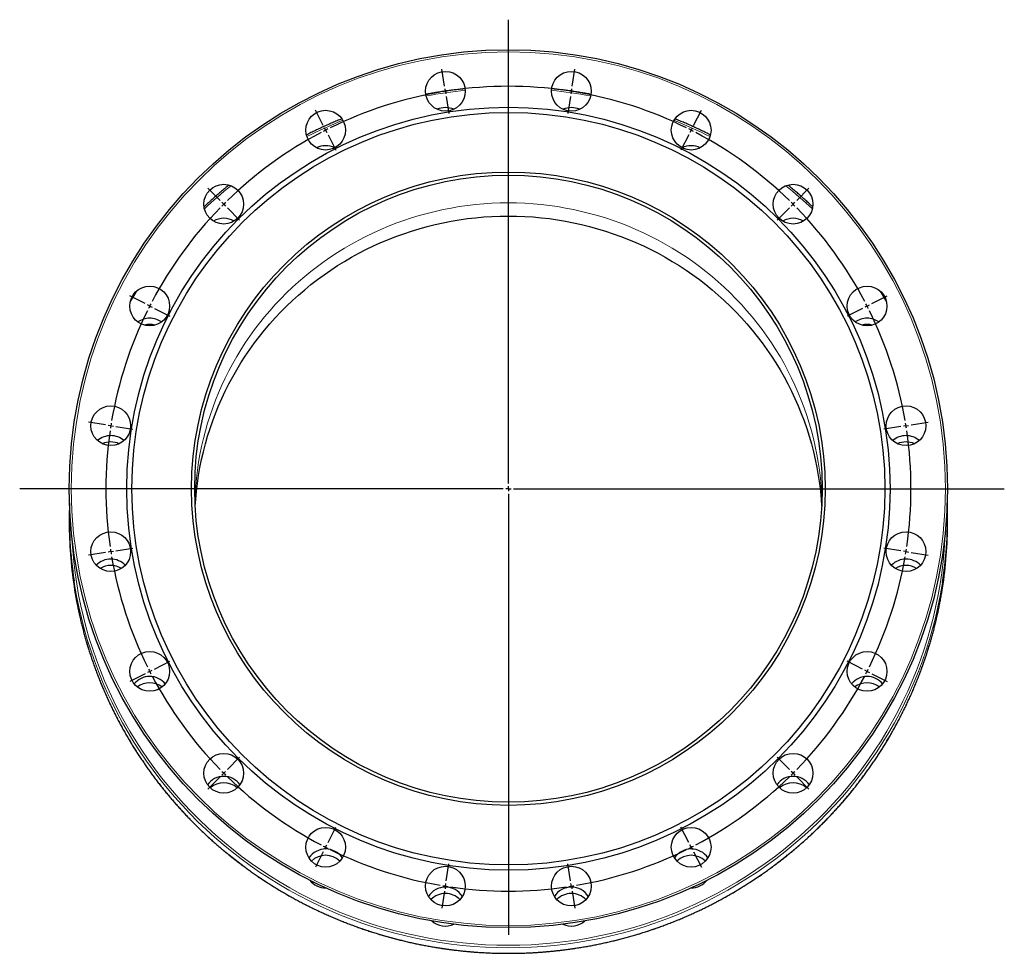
# Model space of a CAD drawing. Header units: millimetres. Extents: x -116 to 1397, y -608 to 1259.
# Tile 5 of 5: x 456 to 1397, y 365 to 1259. Entities that reach past the tile are written whole.
import ezdxf

# ---------------------------------------------------------------- set-up
doc = ezdxf.new("R2010")
doc.units = ezdxf.units.MM
doc.layers.add('FORMAT', color=7, linetype='Continuous')

# ---------------------------------------------------------------- blocks, each defined once
blk = doc.blocks.new('SW_CENTERMARKSYMBOL_0')
at = {"layer": 'FORMAT', "color": 0}
for p, q in [((60.23, -375.26), (60.23, 68.48)), ((-0.78, 4.94), (-3.36, 21.24)), ((121.24, 4.94), (123.82, 21.24)), ((0, 0), (-0.39, 2.47)), ((0, 0), (0.39, -2.47)), ((120.45, 0), (120.06, -2.47)), ((120.45, 0), (120.85, 2.47)), ((0.78, -4.94), (3.36, -21.24)), ((119.67, -4.94), (117.09, -21.24)), ((-116.83, -32.77), (-124.32, -18.07)), ((237.28, -32.77), (244.77, -18.07)), ((-114.56, -37.22), (-115.69, -34.99)), ((-114.56, -37.22), (-113.42, -39.45)), ((235.01, -37.22), (233.88, -39.45)), ((235.01, -37.22), (236.15, -34.99)), ((-112.29, -41.68), (-104.8, -56.38)), ((232.74, -41.68), (225.25, -56.38)), ((-215.54, -104.49), (-227.21, -92.82)), ((336, -104.49), (347.67, -92.82)), ((-212.01, -108.02), (-213.78, -106.26)), ((-212.01, -108.02), (-210.24, -109.79)), ((-208.47, -111.56), (-196.81, -123.23)), ((328.93, -111.56), (317.26, -123.23)), ((332.46, -108.02), (330.7, -109.79)), ((332.46, -108.02), (334.23, -106.26)), ((-287.27, -203.2), (-301.97, -195.71)), ((407.72, -203.2), (422.42, -195.71)), ((-282.81, -205.47), (-285.04, -204.34)), ((-282.81, -205.47), (-280.58, -206.61)), ((403.26, -205.47), (401.04, -206.61)), ((403.26, -205.47), (405.49, -204.34)), ((-278.36, -207.74), (-263.65, -215.23)), ((398.81, -207.74), (384.11, -215.23)), ((-324.97, -319.25), (-341.27, -316.67)), ((-320.03, -320.03), (-322.5, -319.64)), ((-320.03, -320.03), (-317.56, -320.42)), ((440.49, -320.03), (438.02, -320.42)), ((440.49, -320.03), (442.96, -319.64)), ((445.43, -319.25), (461.72, -316.67)), ((-315.09, -320.81), (-298.8, -323.4)), ((435.55, -320.81), (419.25, -323.4)), ((55.23, -380.26), (-407.15, -380.26)), ((60.23, -380.26), (57.73, -380.26)), ((60.23, -380.26), (60.23, -377.76)), ((60.23, -380.26), (60.23, -382.76)), ((60.23, -380.26), (62.73, -380.26)), ((60.23, -385.26), (60.23, -806.99)), ((65.23, -380.26), (534.49, -380.26)), ((-324.97, -441.27), (-341.27, -443.85)), ((-320.03, -440.49), (-322.5, -440.88)), ((-320.03, -440.49), (-317.56, -440.1)), ((-315.09, -439.71), (-298.8, -437.12)), ((435.55, -439.71), (419.25, -437.12)), ((440.49, -440.49), (438.02, -440.1)), ((440.49, -440.49), (442.96, -440.88)), ((445.43, -441.27), (461.72, -443.85)), ((-278.36, -552.78), (-263.65, -545.29)), ((398.81, -552.78), (384.11, -545.29)), ((-282.81, -555.05), (-285.04, -556.18)), ((-282.81, -555.05), (-280.58, -553.91)), ((403.26, -555.05), (401.04, -553.91)), ((403.26, -555.05), (405.49, -556.18)), ((-287.27, -557.32), (-301.97, -564.81)), ((407.72, -557.32), (422.42, -564.81)), ((-208.47, -648.96), (-196.81, -637.29)), ((328.93, -648.96), (317.26, -637.29)), ((-215.54, -656.03), (-227.21, -667.7)), ((-212.01, -652.5), (-213.78, -654.26)), ((-212.01, -652.5), (-210.24, -650.73)), ((332.46, -652.5), (330.7, -650.73)), ((332.46, -652.5), (334.23, -654.26)), ((336, -656.03), (347.67, -667.7)), ((-112.29, -718.84), (-104.8, -704.14)), ((232.74, -718.84), (225.25, -704.14)), ((-114.56, -723.3), (-115.69, -725.53)), ((-114.56, -723.3), (-113.42, -721.07)), ((235.01, -723.3), (233.88, -721.07)), ((235.01, -723.3), (236.15, -725.53)), ((-116.83, -727.75), (-124.32, -742.45)), ((237.28, -727.75), (244.77, -742.45)), ((0.78, -755.58), (3.36, -739.28)), ((119.67, -755.58), (117.09, -739.28)), ((0, -760.52), (-0.39, -762.99)), ((0, -760.52), (0.39, -758.05)), ((120.45, -760.52), (120.06, -758.05)), ((120.45, -760.52), (120.85, -762.99)), ((-0.78, -765.46), (-3.36, -781.76)), ((121.24, -765.46), (123.82, -781.76))]:
    blk.add_line(p, q, dxfattribs=at)
for start, end in [(99, 99.37205), (98.62795, 99), (81.7441, 98.2559), (81, 81.37205), (80.62795, 81), (99.7441, 116.2559), (63.7441, 80.2559), (117, 117.37205), (116.62795, 117), (63, 63.37205), (62.62795, 63), (117.7441, 134.2559), (45.7441, 62.2559), (135.7441, 152.2559), (135, 135.37205), (134.62795, 135), (45, 45.37205), (44.62795, 45), (27.7441, 44.2559), (153, 153.37205), (152.62795, 153), (27, 27.37205), (26.62795, 27), (153.7441, 170.2559), (9.7441, 26.2559), (171, 171.37205), (170.62795, 171), (9, 9.37205), (8.62795, 9), (171.7441, 188.2559), (351.7441, 8.2559), (188.62795, 189), (189, 189.37205), (350.62795, 351), (351, 351.37205), (189.7441, 206.2559), (333.7441, 350.2559), (206.62795, 207), (207, 207.37205), (332.62795, 333), (333, 333.37205), (207.7441, 224.2559), (315.7441, 332.2559), (224.62795, 225), (225, 225.37205), (225.7441, 242.2559), (297.7441, 314.2559), (314.62795, 315), (315, 315.37205), (242.62795, 243), (243, 243.37205), (296.62795, 297), (297, 297.37205), (243.7441, 260.2559), (279.7441, 296.2559), (260.62795, 261), (261, 261.37205), (261.7441, 278.2559), (278.62795, 279), (279, 279.37205)]:
    blk.add_arc((60.23, -380.26), 385, start, end, dxfattribs=at)

msp = doc.modelspace()

# ---------------------------------------------------------------- linework, layer by layer
at = {"color": 7, "linetype": 'Continuous', "lineweight": 25}
for p, q in [((502.94, 782.49), (502.94, 777.22)), ((1342.94, 777.22), (1342.94, 782.49))]:
    msp.add_line(p, q, dxfattribs=at)
at = {"color": 8, "linetype": 'Continuous', "lineweight": 18, "flags": 128}
for points in [[(1222.76, 799.31), (1222.53, 804.43), (1222.02, 812.11), (1221.3, 819.78), (1220.38, 827.43), (1219.25, 835.06), (1217.92, 842.65), (1216.39, 850.2), (1214.66, 857.72), (1212.72, 865.18), (1210.59, 872.6), (1208.26, 879.95), (1205.74, 887.25), (1203.02, 894.47), (1200.11, 901.63), (1197.01, 908.7), (1193.72, 915.7), (1190.25, 922.61), (1186.59, 929.43), (1182.75, 936.15), (1178.74, 942.77), (1174.55, 949.28), (1170.18, 955.69), (1165.65, 961.98), (1160.95, 968.15), (1156.09, 974.2), (1151.07, 980.12), (1145.89, 985.91), (1140.56, 991.57), (1135.08, 997.08), (1129.45, 1002.46), (1123.68, 1007.69), (1117.78, 1012.77), (1111.74, 1017.69), (1105.57, 1022.46), (1099.28, 1027.07), (1092.87, 1031.52), (1086.34, 1035.8), (1079.69, 1039.91), (1072.94, 1043.84), (1066.09, 1047.61), (1059.14, 1051.19), (1052.1, 1054.6), (1044.97, 1057.83), (1037.75, 1060.87), (1030.45, 1063.72), (1023.09, 1066.39), (1015.65, 1068.86), (1008.15, 1071.15), (1000.59, 1073.24), (992.98, 1075.13), (985.32, 1076.83), (977.61, 1078.34), (969.87, 1079.64), (962.1, 1080.75), (954.3, 1081.65), (946.48, 1082.36), (938.64, 1082.86), (930.8, 1083.16), (922.94, 1083.26), (915.09, 1083.16), (907.24, 1082.86), (899.41, 1082.36), (891.59, 1081.65), (883.79, 1080.75), (876.01, 1079.64), (868.27, 1078.34), (860.57, 1076.83), (852.91, 1075.13), (845.3, 1073.24), (837.74, 1071.15), (830.24, 1068.86), (822.8, 1066.39), (815.43, 1063.72), (808.14, 1060.87), (800.92, 1057.83), (793.79, 1054.6), (786.75, 1051.19), (779.8, 1047.61), (772.94, 1043.84), (766.19, 1039.91), (759.55, 1035.8), (753.02, 1031.52), (746.61, 1027.07), (740.32, 1022.46), (734.15, 1017.69), (728.11, 1012.77), (722.2, 1007.69), (716.44, 1002.46), (710.81, 997.08), (705.33, 991.57), (700, 985.91), (694.82, 980.12), (689.8, 974.2), (684.94, 968.15), (680.24, 961.98), (675.71, 955.69), (671.34, 949.28), (667.15, 942.77), (663.14, 936.15), (659.3, 929.43), (655.64, 922.61), (652.17, 915.7), (648.88, 908.7), (645.78, 901.63), (642.87, 894.47), (640.15, 887.25), (637.63, 879.95), (635.3, 872.6), (633.17, 865.18), (631.23, 857.72), (629.5, 850.2), (627.97, 842.65), (626.64, 835.06), (625.51, 827.43), (624.59, 819.78), (623.87, 812.11), (623.36, 804.43), (623.13, 799.31)], [(567.99, 999.38), (566.54, 997.08), (561.31, 988.48)], [(1284.58, 988.48), (1279.35, 997.08), (1277.9, 999.38)], [(505.34, 764.98), (505.52, 761.42), (506.23, 750.71), (507.23, 740.02), (508.52, 729.37), (510.09, 718.74), (511.94, 708.17), (514.08, 697.64), (516.49, 687.17), (519.19, 676.77), (522.16, 666.44), (525.4, 656.19), (528.92, 646.03), (532.71, 635.96), (536.76, 625.99), (541.08, 616.13), (545.66, 606.38), (550.5, 596.76), (555.6, 587.26), (560.95, 577.89), (566.54, 568.67), (572.38, 559.59), (578.46, 550.67), (584.77, 541.9), (591.32, 533.3), (598.1, 524.88), (605.09, 516.62), (612.31, 508.55), (619.74, 500.67), (627.37, 492.99), (635.21, 485.5), (643.25, 478.21), (651.47, 471.13), (659.89, 464.27), (668.48, 457.63), (677.25, 451.21), (686.19, 445.01), (695.28, 439.05), (704.54, 433.32), (713.94, 427.83), (723.49, 422.59), (733.18, 417.59), (742.99, 412.85), (752.93, 408.35), (762.98, 404.12), (773.15, 400.14), (783.41, 396.42), (793.77, 392.97), (804.23, 389.79), (814.76, 386.88), (825.36, 384.24), (836.04, 381.87), (846.77, 379.77), (857.55, 377.96), (868.38, 376.42), (879.25, 375.15), (890.15, 374.17), (901.07, 373.47), (912, 373.05), (922.94, 372.91)], [(922.94, 372.91), (933.89, 373.05), (944.82, 373.47), (955.74, 374.17), (966.64, 375.15), (977.5, 376.42), (988.33, 377.96), (999.12, 379.77), (1009.85, 381.87), (1020.52, 384.24), (1031.13, 386.88), (1041.66, 389.79), (1052.11, 392.97), (1062.48, 396.42), (1072.74, 400.14), (1082.91, 404.12), (1092.96, 408.35), (1102.9, 412.85), (1112.71, 417.59), (1122.4, 422.59), (1131.94, 427.83), (1141.35, 433.32), (1150.6, 439.05), (1159.7, 445.01), (1168.64, 451.21), (1177.41, 457.63), (1186, 464.27), (1194.41, 471.13), (1202.64, 478.21), (1210.68, 485.5), (1218.51, 492.99), (1226.15, 500.67), (1233.58, 508.55), (1240.79, 516.62), (1247.79, 524.88), (1254.57, 533.3), (1261.11, 541.9), (1267.43, 550.67), (1273.51, 559.59), (1279.35, 568.67), (1284.94, 577.89), (1290.29, 587.26), (1295.38, 596.76), (1300.22, 606.38), (1304.81, 616.13), (1309.13, 625.99), (1313.18, 635.96), (1316.97, 646.03), (1320.49, 656.19), (1323.73, 666.44), (1326.7, 676.77), (1329.39, 687.17), (1331.81, 697.64), (1333.94, 708.17), (1335.8, 718.74), (1337.37, 729.37), (1338.65, 740.02), (1339.66, 750.71), (1340.37, 761.42), (1340.55, 764.98)], [(507.53, 721.79), (508.11, 718.05), (509.98, 707.42), (512.12, 696.84), (514.55, 686.32), (517.26, 675.87), (520.24, 665.49), (523.5, 655.19), (527.03, 644.98), (530.84, 634.86), (534.91, 624.85), (539.26, 614.94), (543.86, 605.15), (548.72, 595.47), (553.84, 585.93), (559.21, 576.52), (564.84, 567.25), (570.7, 558.13), (576.81, 549.17), (583.16, 540.36), (589.74, 531.72), (596.54, 523.25), (603.57, 514.96), (610.82, 506.85), (618.29, 498.93), (625.96, 491.21), (633.84, 483.68), (641.91, 476.36), (650.18, 469.25), (658.63, 462.36), (667.26, 455.68), (676.07, 449.23), (685.05, 443), (694.2, 437.01), (703.49, 431.26), (712.94, 425.75), (722.54, 420.48), (732.27, 415.45), (742.13, 410.68), (752.11, 406.17), (762.22, 401.91), (772.43, 397.92), (782.75, 394.18), (793.16, 390.72), (803.66, 387.52), (814.24, 384.59), (824.9, 381.94), (835.62, 379.56), (846.41, 377.45), (857.24, 375.63), (868.12, 374.08), (879.04, 372.81), (889.99, 371.83), (900.96, 371.12), (911.95, 370.7), (922.94, 370.56)], [(507.53, 716.52), (508.11, 712.78), (509.98, 702.15), (512.12, 691.57), (514.55, 681.06), (517.26, 670.6), (520.24, 660.22), (523.5, 649.93), (527.03, 639.71), (530.84, 629.6), (534.91, 619.58), (539.26, 609.67), (543.86, 599.88), (548.72, 590.21), (553.84, 580.66), (559.21, 571.25), (564.84, 561.99), (570.7, 552.87), (576.81, 543.9), (583.16, 535.09), (589.74, 526.45), (596.54, 517.98), (603.57, 509.69), (610.82, 501.58), (618.29, 493.67), (625.96, 485.94), (633.84, 478.42), (641.91, 471.1), (650.18, 463.99), (658.63, 457.09), (667.26, 450.41), (676.07, 443.96), (685.05, 437.74), (694.2, 431.75), (703.49, 425.99), (712.94, 420.48), (722.54, 415.21), (732.27, 410.19), (742.13, 405.42), (752.11, 400.9), (762.22, 396.65), (772.43, 392.65), (782.75, 388.92), (793.16, 385.45), (803.66, 382.25), (814.24, 379.33), (824.9, 376.67), (835.62, 374.29), (846.41, 372.19), (857.24, 370.36), (868.12, 368.81), (879.04, 367.55), (889.99, 366.56), (900.96, 365.85), (911.95, 365.43), (922.94, 365.29)], [(922.94, 370.56), (933.94, 370.7), (944.93, 371.12), (955.9, 371.83), (966.85, 372.81), (977.77, 374.08), (988.65, 375.63), (999.48, 377.45), (1010.27, 379.56), (1020.99, 381.94), (1031.65, 384.59), (1042.23, 387.52), (1052.73, 390.72), (1063.14, 394.18), (1073.46, 397.92), (1083.67, 401.91), (1093.77, 406.17), (1103.76, 410.68), (1113.62, 415.45), (1123.35, 420.48), (1132.94, 425.75), (1142.39, 431.26), (1151.69, 437.01), (1160.83, 443), (1169.81, 449.23), (1178.62, 455.68), (1187.26, 462.36), (1195.71, 469.25), (1203.98, 476.36), (1212.05, 483.68), (1219.93, 491.21), (1227.6, 498.93), (1235.06, 506.85), (1242.31, 514.96), (1249.35, 523.25), (1256.15, 531.72), (1262.73, 540.36), (1269.08, 549.17), (1275.19, 558.13), (1281.05, 567.25), (1286.67, 576.52), (1292.05, 585.93), (1297.17, 595.47), (1302.03, 605.15), (1306.63, 614.94), (1310.97, 624.85), (1315.05, 634.86), (1318.85, 644.98), (1322.39, 655.19), (1325.65, 665.49), (1328.63, 675.87), (1331.34, 686.32), (1333.77, 696.84), (1335.91, 707.42), (1337.77, 718.05), (1338.07, 719.9)], [(922.94, 365.29), (933.94, 365.43), (944.93, 365.85), (955.9, 366.56), (966.85, 367.55), (977.77, 368.81), (988.65, 370.36), (999.48, 372.19), (1010.27, 374.29), (1020.99, 376.67), (1031.65, 379.33), (1042.23, 382.25), (1052.73, 385.45), (1063.14, 388.92), (1073.46, 392.65), (1083.67, 396.65), (1093.77, 400.9), (1103.76, 405.42), (1113.62, 410.19), (1123.35, 415.21), (1132.94, 420.48), (1142.39, 425.99), (1151.69, 431.75), (1160.83, 437.74), (1169.81, 443.96), (1178.62, 450.41), (1187.26, 457.09), (1195.71, 463.99), (1203.98, 471.1), (1212.05, 478.42), (1219.93, 485.94), (1227.6, 493.67), (1235.06, 501.58), (1242.31, 509.69), (1249.35, 517.98), (1256.15, 526.45), (1262.73, 535.09), (1269.08, 543.9), (1275.19, 552.87), (1281.05, 561.99), (1286.67, 571.25), (1292.05, 580.66), (1297.17, 590.21), (1302.03, 599.88), (1306.63, 609.67), (1310.97, 619.58), (1315.05, 629.6), (1318.85, 639.71), (1322.39, 649.93), (1325.65, 660.22), (1328.63, 670.6), (1331.34, 681.06), (1333.77, 691.57), (1335.91, 702.15), (1337.77, 712.78), (1338.07, 714.64)]]:
    msp.add_lwpolyline(points, dxfattribs=at)
at = {"color": 7, "linetype": 'Continuous', "lineweight": 25, "flags": 128}
for points in [[(623.42, 792.96), (623.87, 799.52), (624.59, 807.19), (625.51, 814.84), (626.64, 822.47), (627.97, 830.06), (629.5, 837.61), (631.23, 845.13), (633.17, 852.59), (635.3, 860.01), (637.63, 867.36), (640.15, 874.66), (642.87, 881.88), (645.78, 889.04), (648.88, 896.12), (652.17, 903.11), (655.64, 910.02), (659.3, 916.84), (663.14, 923.56), (667.15, 930.18), (671.34, 936.69), (675.71, 943.1), (680.24, 949.39), (684.94, 955.56), (689.8, 961.61), (694.82, 967.53), (700, 973.32), (705.33, 978.98), (710.81, 984.49), (716.44, 989.87), (722.2, 995.1), (728.11, 1000.18), (734.15, 1005.1), (740.32, 1009.87), (746.61, 1014.48), (753.02, 1018.93), (759.55, 1023.21), (766.19, 1027.32), (772.94, 1031.25), (779.8, 1035.02), (786.75, 1038.6), (793.79, 1042.01), (800.92, 1045.24), (808.14, 1048.28), (815.43, 1051.13), (822.8, 1053.8), (830.24, 1056.27), (837.74, 1058.56), (845.3, 1060.65), (852.91, 1062.54), (860.57, 1064.24), (868.27, 1065.75), (876.01, 1067.05), (883.79, 1068.16), (891.59, 1069.06), (899.41, 1069.77), (907.24, 1070.27), (915.09, 1070.57), (922.94, 1070.67)], [(922.94, 1070.67), (930.8, 1070.57), (938.64, 1070.27), (946.48, 1069.77), (954.3, 1069.06), (962.1, 1068.16), (969.87, 1067.05), (977.61, 1065.75), (985.32, 1064.24), (992.98, 1062.54), (1000.59, 1060.65), (1008.15, 1058.56), (1015.65, 1056.27), (1023.09, 1053.8), (1030.45, 1051.13), (1037.75, 1048.28), (1044.97, 1045.24), (1052.1, 1042.01), (1059.14, 1038.6), (1066.09, 1035.02), (1072.94, 1031.25), (1079.69, 1027.32), (1086.34, 1023.21), (1092.87, 1018.93), (1099.28, 1014.48), (1105.57, 1009.87), (1111.74, 1005.1), (1117.78, 1000.18), (1123.68, 995.1), (1129.45, 989.87), (1135.08, 984.49), (1140.56, 978.98), (1145.89, 973.32), (1151.07, 967.53), (1156.09, 961.61), (1160.95, 955.56), (1165.65, 949.39), (1170.18, 943.1), (1174.55, 936.69), (1178.74, 930.18), (1182.75, 923.56), (1186.59, 916.84), (1190.25, 910.02), (1193.72, 903.11), (1197.01, 896.12), (1200.11, 889.04), (1203.02, 881.88), (1205.74, 874.66), (1208.26, 867.36), (1210.59, 860.01), (1212.72, 852.59), (1214.66, 845.13), (1216.39, 837.61), (1217.92, 830.06), (1219.25, 822.47), (1220.38, 814.84), (1221.3, 807.19), (1222.02, 799.52), (1222.47, 792.96)]]:
    msp.add_lwpolyline(points, dxfattribs=at)
at = {"color": 7, "linetype": 'Continuous', "lineweight": 25}
for centre, radius in [((922.94, 809.8), 420), ((862.72, 1190.06), 19), ((983.17, 1190.06), 19), ((922.94, 809.8), 365), ((922.94, 809.8), 360), ((748.16, 1152.84), 19), ((1097.73, 1152.84), 19), ((922.94, 809.8), 303), ((922.94, 809.8), 300), ((650.71, 1082.04), 19), ((1195.18, 1082.04), 19), ((579.91, 984.59), 19), ((1265.98, 984.59), 19), ((542.68, 870.03), 19), ((1303.2, 870.03), 19), ((542.68, 749.57), 19), ((1303.2, 749.57), 19), ((579.91, 635.01), 19), ((1265.98, 635.01), 19), ((650.71, 537.56), 19), ((1195.18, 537.56), 19), ((748.16, 466.76), 19), ((1097.73, 466.76), 19), ((862.72, 429.54), 19), ((983.17, 429.54), 19)]:
    msp.add_circle(centre, radius, dxfattribs=at)
at = {"color": 8, "linetype": 'Continuous', "lineweight": 18}
msp.add_circle((922.94, 809.8), 418, dxfattribs=at)
for centre, radius, start, end in [((922.9, 767.18), 425.67, 95.55374, 100.64476), ((922.99, 767.16), 425.69, 79.35536, 84.44614), ((921.76, 770.78), 421.87, 111.86685, 117.00614), ((924.11, 770.73), 421.93, 62.99419, 68.13282), ((918.23, 776.17), 415.42, 128.84526, 133.50327), ((927.66, 776.17), 415.42, 46.49673, 51.15474)]:
    msp.add_arc(centre, radius, start, end, dxfattribs=at)
at = {"color": 7, "linetype": 'Continuous', "lineweight": 25}
for centre, radius, start, end in [((862.71, 1155.15), 19.31, 89.98253, 114.12273), ((862.72, 1155.15), 19.31, 65.87727, 90.01747), ((983.17, 1155.15), 19.31, 89.98253, 114.12273), ((983.18, 1155.15), 19.31, 65.87727, 90.01747), ((748.15, 1118.66), 19.3, 89.97692, 116.58571), ((748.17, 1118.66), 19.3, 63.41205, 90.02532), ((1097.72, 1118.66), 19.3, 89.97692, 116.58571), ((1097.74, 1118.66), 19.3, 63.41205, 90.02532), ((650.7, 1049.24), 19.28, 89.96467, 120.77436), ((650.72, 1049.24), 19.28, 59.22564, 90.03533), ((1195.17, 1049.24), 19.28, 89.96467, 120.77436), ((1195.19, 1049.24), 19.28, 59.22564, 90.03533), ((579.89, 953.7), 19.24, 89.94414, 125.82955), ((579.93, 953.7), 19.24, 54.17045, 90.05586), ((1265.96, 953.7), 19.24, 89.94414, 125.82955), ((1266, 953.7), 19.24, 54.17045, 90.05586), ((579.91, 947.54), 19.36, 75.14543, 104.85457), ((1265.98, 947.54), 19.36, 75.14543, 104.85457), ((542.66, 841.37), 19.21, 89.92539, 131.08545), ((542.71, 841.37), 19.21, 48.90969, 90.07947), ((1303.18, 841.37), 19.21, 89.92539, 131.08545), ((1303.23, 841.37), 19.21, 48.90969, 90.07947), ((542.68, 835.2), 19.33, 65.52214, 114.47786), ((1303.2, 835.2), 19.33, 65.52214, 114.47786), ((907.07, 782.49), 404.13, 178.08248, 188.63882), ((938.81, 782.49), 404.13, 351.0913, 1.91749), ((907.12, 777.23), 404.18, 180.00083, 188.63837), ((938.76, 777.23), 404.19, 351.09177, 359.99912), ((542.65, 723.27), 19.18, 89.89868, 136.09154), ((542.68, 717.09), 19.31, 58.27528, 121.72472), ((542.72, 723.28), 19.16, 43.89072, 90.11907), ((1303.17, 723.27), 19.18, 89.89868, 136.09154), ((1303.2, 717.09), 19.31, 58.27528, 121.72472), ((1303.24, 723.28), 19.16, 43.89072, 90.11907), ((579.86, 610.95), 19.14, 89.86397, 140.51005), ((579.91, 604.76), 19.28, 52.5401, 127.4599), ((579.95, 610.95), 19.14, 39.48995, 90.13603), ((1265.94, 610.95), 19.14, 89.86397, 140.51005), ((1265.98, 604.76), 19.28, 52.5401, 127.4599), ((1266.03, 610.95), 19.14, 39.48995, 90.13603), ((650.65, 515.39), 19.11, 89.84111, 144.06015), ((650.71, 509.2), 19.26, 48.18975, 131.81025), ((650.76, 515.4), 19.11, 35.9321, 90.16664), ((1195.13, 515.39), 19.11, 89.84111, 144.06015), ((1195.18, 509.2), 19.26, 48.18975, 131.81025), ((1195.24, 515.4), 19.11, 35.9321, 90.16664), ((748.1, 445.98), 19.09, 89.81297, 146.55795), ((748.22, 445.98), 19.09, 33.44205, 90.18703), ((1097.67, 445.98), 19.09, 89.81297, 146.55795), ((1097.79, 445.98), 19.09, 33.44205, 90.18703), ((748.16, 439.78), 19.25, 45.24217, 134.75783), ((1097.73, 439.78), 19.25, 45.24217, 134.75783), ((748.11, 446.92), 19.13, 217.7558, 270.79469), ((1097.78, 446.93), 19.13, 269.21262, 322.23689), ((862.65, 409.48), 19.08, 89.80703, 147.83533), ((862.79, 409.49), 19.06, 32.13912, 90.21853), ((983.11, 409.48), 19.08, 89.80703, 147.83533), ((983.24, 409.49), 19.06, 32.13912, 90.21853), ((862.72, 403.28), 19.24, 43.75388, 136.24612), ((983.17, 403.28), 19.24, 43.75388, 136.24612), ((862.72, 410.56), 19.28, 228.12536, 294.71863), ((983.17, 410.56), 19.28, 245.28137, 311.87464)]:
    msp.add_arc(centre, radius, start, end, dxfattribs=at)
for points, knots in [([(881.55, 1192.44), (880.42, 1192.33), (877.71, 1192.07), (873.41, 1191.59), (868.65, 1191.01), (863.9, 1190.37), (859.16, 1189.69), (854.42, 1188.95), (849.7, 1188.15), (846.21, 1187.53), (844.31, 1187.17), (843.97, 1187.1)], [0, 0, 0, 0, 0.089172, 0.215436, 0.3417, 0.467963, 0.594227, 0.72049, 0.846753, 0.973017, 1, 1, 1, 1]), ([(1001.92, 1187.11), (1000.47, 1187.37), (997.45, 1187.93), (992.85, 1188.72), (988.12, 1189.47), (983.38, 1190.18), (978.63, 1190.83), (973.87, 1191.42), (969.11, 1191.97), (965.93, 1192.29), (964.34, 1192.45)], [0, 0, 0, 0, 0.116342, 0.242594, 0.368846, 0.495099, 0.621351, 0.747603, 0.873856, 1, 1, 1, 1]), ([(763.71, 1163.69), (763.28, 1163.52), (761.36, 1162.76), (757.98, 1161.36), (753.58, 1159.49), (749.2, 1157.56), (744.85, 1155.59), (740.52, 1153.58), (736.21, 1151.51), (732.62, 1149.74), (730.47, 1148.65), (729.74, 1148.27)], [0, 0, 0, 0, 0.0377312, 0.1657968, 0.2938623, 0.4219277, 0.5499929, 0.678058, 0.8061229, 0.9341877, 1, 1, 1, 1]), ([(1116.17, 1148.26), (1115.85, 1148.43), (1114.11, 1149.32), (1110.93, 1150.89), (1106.63, 1152.98), (1102.31, 1155.01), (1097.96, 1156.99), (1093.59, 1158.93), (1089.2, 1160.81), (1085.38, 1162.41), (1083.03, 1163.35), (1082.15, 1163.7)], [0, 0, 0, 0, 0.028985, 0.156892, 0.284798, 0.412705, 0.540612, 0.668519, 0.796426, 0.924334, 1, 1, 1, 1]), ([(655.74, 1100.33), (654.56, 1099.37), (652.16, 1097.42), (648.57, 1094.41), (644.95, 1091.31), (641.38, 1088.18), (637.84, 1085.01), (634.68, 1082.12), (632.72, 1080.27), (631.91, 1079.5)], [0, 0, 0, 0, 0.143455, 0.293661, 0.443868, 0.594074, 0.74428, 0.894485, 1, 1, 1, 1]), ([(1214, 1079.49), (1213.52, 1079.94), (1211.89, 1081.48), (1209.08, 1084.07), (1205.55, 1087.26), (1201.98, 1090.4), (1198.38, 1093.51), (1194.74, 1096.57), (1191.99, 1098.84), (1190.45, 1100.08), (1190.14, 1100.33)], [0, 0, 0, 0, 0.062349, 0.212372, 0.362396, 0.512421, 0.662445, 0.81247, 0.962494, 1, 1, 1, 1]), ([(507.53, 716.51), (507.73, 715.25), (508.16, 712.44), (508.89, 708.09), (509.72, 703.46), (510.61, 698.84), (511.55, 694.23), (512.54, 689.62), (513.58, 685.03), (514.68, 680.46), (515.84, 675.89), (517.04, 671.34), (518.3, 666.8), (519.61, 662.28), (520.98, 657.77), (522.39, 653.27), (523.86, 648.8), (525.38, 644.34), (526.96, 639.89), (528.58, 635.47), (530.26, 631.06), (531.98, 626.67), (533.76, 622.31), (535.59, 617.96), (537.47, 613.63), (539.4, 609.32), (541.38, 605.04), (543.4, 600.78), (545.48, 596.54), (547.61, 592.33), (549.79, 588.13), (552.01, 583.97), (554.28, 579.83), (556.61, 575.71), (558.98, 571.62), (561.39, 567.56), (563.86, 563.52), (566.37, 559.52), (568.92, 555.54), (571.53, 551.59), (574.18, 547.67), (576.87, 543.78), (579.61, 539.92), (582.39, 536.09), (585.22, 532.29), (588.1, 528.52), (591.01, 524.79), (593.97, 521.09), (596.97, 517.42), (600.02, 513.79), (603.11, 510.19), (606.23, 506.63), (609.41, 503.1), (612.62, 499.6), (615.87, 496.15), (619.16, 492.73), (622.49, 489.34), (625.86, 486), (629.27, 482.69), (632.72, 479.42), (636.2, 476.19), (639.72, 473), (643.28, 469.85), (646.88, 466.74), (650.51, 463.66), (654.18, 460.63), (657.88, 457.65), (661.62, 454.7), (665.39, 451.79), (669.19, 448.93), (673.03, 446.11), (676.9, 443.33), (680.8, 440.6), (684.74, 437.91), (688.7, 435.26), (692.7, 432.66), (696.72, 430.11), (700.78, 427.6), (704.86, 425.13), (708.97, 422.71), (713.11, 420.34), (717.28, 418.01), (721.47, 415.73), (725.69, 413.5), (729.94, 411.31), (734.21, 409.18), (738.51, 407.09), (742.83, 405.05), (747.17, 403.05), (751.54, 401.11), (755.93, 399.22), (760.34, 397.37), (764.77, 395.57), (769.22, 393.83), (773.69, 392.13), (778.19, 390.48), (782.7, 388.89), (787.23, 387.34), (791.77, 385.85), (796.34, 384.41), (800.92, 383.01), (805.51, 381.67), (810.12, 380.38), (814.75, 379.15), (819.39, 377.96), (824.04, 376.83), (828.71, 375.74), (833.39, 374.72), (838.08, 373.74), (842.78, 372.82), (847.5, 371.94), (852.22, 371.13), (856.95, 370.36), (861.69, 369.65), (866.44, 368.99), (871.19, 368.38), (875.95, 367.83), (880.72, 367.33), (885.5, 366.88), (890.27, 366.49), (895.06, 366.15), (899.84, 365.87), (904.63, 365.63), (909.42, 365.46), (914.22, 365.33), (918.72, 365.26), (921.63, 365.25), (922.94, 365.25)], [0, 0, 0, 0, 0.006509, 0.014532, 0.022555, 0.030579, 0.038602, 0.046625, 0.054648, 0.062671, 0.070694, 0.078717, 0.08674, 0.094763, 0.102787, 0.11081, 0.118833, 0.126856, 0.134879, 0.142902, 0.150926, 0.158949, 0.166972, 0.174995, 0.183018, 0.191042, 0.199065, 0.207088, 0.215111, 0.223135, 0.231158, 0.239181, 0.247205, 0.255228, 0.263251, 0.271275, 0.279298, 0.287321, 0.295345, 0.303368, 0.311392, 0.319415, 0.327438, 0.335462, 0.343485, 0.351509, 0.359532, 0.367556, 0.375579, 0.383603, 0.391626, 0.39965, 0.407673, 0.415697, 0.42372, 0.431744, 0.439768, 0.447791, 0.455815, 0.463839, 0.471862, 0.479886, 0.48791, 0.495933, 0.503957, 0.511981, 0.520004, 0.528028, 0.536052, 0.544076, 0.552099, 0.560123, 0.568147, 0.576171, 0.584195, 0.592218, 0.600242, 0.608266, 0.61629, 0.624314, 0.632338, 0.640362, 0.648386, 0.656409, 0.664433, 0.672457, 0.680481, 0.688505, 0.696529, 0.704553, 0.712577, 0.720601, 0.728625, 0.736649, 0.744673, 0.752697, 0.760721, 0.768745, 0.776769, 0.784793, 0.792817, 0.800841, 0.808865, 0.81689, 0.824914, 0.832938, 0.840962, 0.848986, 0.85701, 0.865034, 0.873058, 0.881082, 0.889106, 0.897131, 0.905155, 0.913179, 0.921203, 0.929227, 0.937251, 0.945275, 0.9533, 0.961324, 0.969348, 0.977372, 0.985396, 0.99342, 1, 1, 1, 1]), ([(922.94, 365.25), (923.79, 365.25), (926.23, 365.26), (930.27, 365.31), (935.06, 365.41), (939.85, 365.58), (944.64, 365.79), (949.43, 366.06), (954.22, 366.39), (959, 366.76), (963.77, 367.19), (968.54, 367.68), (973.3, 368.21), (978.06, 368.8), (982.81, 369.45), (987.55, 370.15), (992.29, 370.9), (997.01, 371.7), (1001.73, 372.55), (1006.43, 373.46), (1011.13, 374.42), (1015.81, 375.44), (1020.48, 376.5), (1025.14, 377.62), (1029.78, 378.79), (1034.41, 380.02), (1039.03, 381.29), (1043.63, 382.62), (1048.21, 383.99), (1052.78, 385.42), (1057.33, 386.9), (1061.87, 388.43), (1066.38, 390.01), (1070.88, 391.64), (1075.36, 393.33), (1079.82, 395.06), (1084.26, 396.84), (1088.67, 398.67), (1093.07, 400.55), (1097.44, 402.48), (1101.79, 404.46), (1106.12, 406.49), (1110.42, 408.56), (1114.7, 410.68), (1118.95, 412.86), (1123.18, 415.07), (1127.38, 417.34), (1131.56, 419.65), (1135.71, 422.01), (1139.83, 424.42), (1143.92, 426.87), (1147.98, 429.37), (1152.02, 431.91), (1156.02, 434.5), (1160, 437.13), (1163.94, 439.81), (1167.85, 442.53), (1171.73, 445.29), (1175.58, 448.1), (1179.39, 450.95), (1183.17, 453.84), (1186.92, 456.78), (1190.63, 459.76), (1194.31, 462.77), (1197.95, 465.83), (1201.56, 468.93), (1205.13, 472.07), (1208.66, 475.25), (1212.16, 478.47), (1215.62, 481.73), (1219.04, 485.03), (1222.42, 488.36), (1225.76, 491.73), (1229.06, 495.14), (1232.33, 498.59), (1235.55, 502.07), (1238.73, 505.59), (1241.87, 509.15), (1244.97, 512.73), (1248.03, 516.36), (1251.04, 520.02), (1254.02, 523.71), (1256.94, 527.43), (1259.83, 531.19), (1262.67, 534.98), (1265.47, 538.8), (1268.22, 542.65), (1270.93, 546.53), (1273.59, 550.44), (1276.21, 554.38), (1278.78, 558.35), (1281.3, 562.35), (1283.78, 566.38), (1286.21, 570.43), (1288.59, 574.51), (1290.93, 578.62), (1293.22, 582.76), (1295.46, 586.91), (1297.65, 591.1), (1299.79, 595.31), (1301.88, 599.54), (1303.93, 603.79), (1305.92, 608.07), (1307.86, 612.37), (1309.76, 616.69), (1311.6, 621.03), (1313.39, 625.4), (1315.13, 629.78), (1316.82, 634.18), (1318.46, 638.6), (1320.05, 643.04), (1321.59, 647.49), (1323.07, 651.97), (1324.5, 656.45), (1325.88, 660.96), (1327.21, 665.48), (1328.48, 670.01), (1329.7, 674.56), (1330.87, 679.12), (1331.99, 683.7), (1333.05, 688.28), (1334.06, 692.88), (1335.01, 697.49), (1335.91, 702.11), (1336.76, 706.74), (1337.48, 710.91), (1337.89, 713.54), (1338.06, 714.63)], [0, 0, 0, 0, 0.004246, 0.012297, 0.020347, 0.028397, 0.036448, 0.044498, 0.052548, 0.060599, 0.068649, 0.076699, 0.084749, 0.0928, 0.10085, 0.1089, 0.116951, 0.125001, 0.133051, 0.141101, 0.149152, 0.157202, 0.165252, 0.173302, 0.181353, 0.189403, 0.197453, 0.205503, 0.213554, 0.221604, 0.229654, 0.237704, 0.245754, 0.253805, 0.261855, 0.269905, 0.277955, 0.286005, 0.294055, 0.302106, 0.310156, 0.318206, 0.326256, 0.334306, 0.342356, 0.350406, 0.358456, 0.366507, 0.374557, 0.382607, 0.390657, 0.398707, 0.406757, 0.414807, 0.422857, 0.430907, 0.438957, 0.447007, 0.455057, 0.463107, 0.471157, 0.479207, 0.487256, 0.495306, 0.503356, 0.511406, 0.519456, 0.527506, 0.535556, 0.543605, 0.551655, 0.559705, 0.567755, 0.575805, 0.583854, 0.591904, 0.599954, 0.608004, 0.616053, 0.624103, 0.632153, 0.640202, 0.648252, 0.656302, 0.664351, 0.672401, 0.680451, 0.6885, 0.69655, 0.704599, 0.712649, 0.720699, 0.728748, 0.736798, 0.744847, 0.752897, 0.760946, 0.768996, 0.777045, 0.785095, 0.793144, 0.801193, 0.809243, 0.817292, 0.825342, 0.833391, 0.84144, 0.84949, 0.857539, 0.865589, 0.873638, 0.881687, 0.889737, 0.897786, 0.905835, 0.913885, 0.921934, 0.929983, 0.938032, 0.946082, 0.954131, 0.96218, 0.970229, 0.978279, 0.986328, 0.994377, 1, 1, 1, 1])]:
    msp.add_open_spline(points, degree=3, knots=knots, dxfattribs=at)

# ---------------------------------------------------------------- block references
at = {"layer": 'FORMAT'}
msp.add_blockref('SW_CENTERMARKSYMBOL_0', (862.72, 1190.06), dxfattribs=at)

doc.saveas('drawing.dxf')
